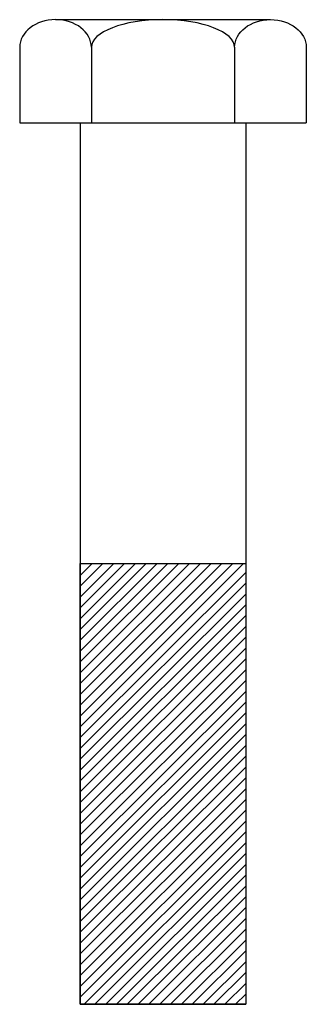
# Model space of a CAD drawing. Extents: x 71 to 145, y 11 to 268.
import ezdxf

# ---------------------------------------------------------------- set-up
doc = ezdxf.new("R2010")
doc.units = 0
doc.header["$MEASUREMENT"] = 0
doc.layers.get('0').update_dxf_attribs({"linetype": 'CONTINUOUS'})

# ---------------------------------------------------------------- blocks, each defined once
blk = doc.blocks.new('AI9-BLK1')
at = {"color": 7}
for p, q in [((-28.07, 13.51), (28.07, 13.51)), ((-37.43, 6.3), (-37.43, -13.51)), ((-18.71, 6.3), (-18.71, -13.51)), ((18.71, 6.3), (18.71, -13.51)), ((37.43, 6.3), (37.43, -13.51)), ((-37.43, -13.51), (37.43, -13.51))]:
    blk.add_line(p, q, dxfattribs=at)
for points in [[(-18.71, 6.3), (-18.71, 10.28), (-22.9, 13.51), (-28.07, 13.51), (-33.24, 13.51), (-37.43, 10.28), (-37.43, 6.3)], [(18.71, 6.3), (18.71, 10.28), (10.34, 13.51), (0, 13.51), (-10.34, 13.51), (-18.71, 10.28), (-18.71, 6.3)], [(18.71, 6.3), (18.71, 10.28), (22.9, 13.51), (28.07, 13.51), (33.24, 13.51), (37.43, 10.28), (37.43, 6.3)]]:
    blk.add_open_spline(points, degree=3, knots=[0, 0, 0, 0, 1, 1, 1, 2, 2, 2, 2], dxfattribs=at)

msp = doc.modelspace()

# ---------------------------------------------------------------- hatches: boundary and pattern name
h = msp.add_hatch()
h.set_pattern_fill('_U', scale=2, angle=45, style=0, pattern_type=0)
h.set_pattern_definition([(45, (0, 0), (-1.414214, 1.414214), [])])
h.paths.add_polyline_path([(129.56, 10.95), (86.34, 10.95), (86.34, 126.19), (129.56, 126.19)])

# ---------------------------------------------------------------- linework, layer by layer
at = {"color": 7}
for p, q in [((86.34, 241.44), (86.34, 10.95)), ((129.56, 241.44), (129.56, 10.95)), ((86.34, 126.19), (129.56, 126.19)), ((86.34, 10.95), (129.56, 10.95))]:
    msp.add_line(p, q, dxfattribs=at)
msp.add_lwpolyline([(129.56, 10.95), (86.34, 10.95), (86.34, 126.19), (129.56, 126.19)], close=True, dxfattribs=at)

# ---------------------------------------------------------------- block references
msp.add_blockref('AI9-BLK1', (107.95, 254.95), dxfattribs=at)

doc.saveas('drawing.dxf')
